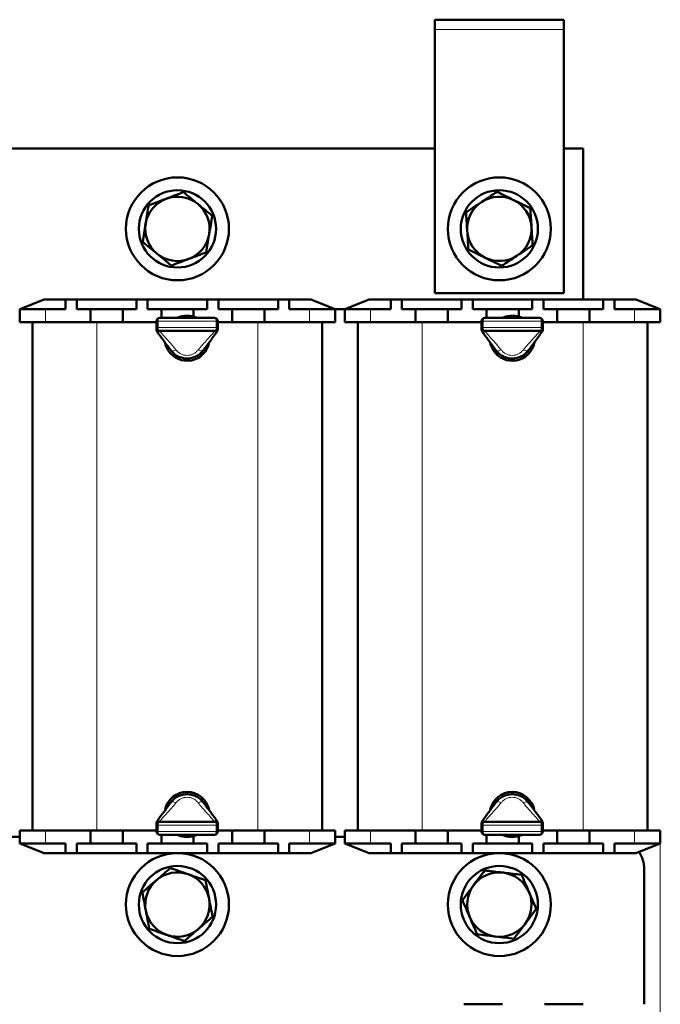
# Model space of a CAD drawing. Header units: millimetres. Extents: x 0 to 420, y 0 to 594.
# Tile 3 of 5: x 100 to 199, y 157 to 310. Entities that reach past the tile are written whole.
import ezdxf

# ---------------------------------------------------------------- set-up
doc = ezdxf.new("R2010")
doc.units = ezdxf.units.MM
doc.linetypes.add('SLD-Сплошная', pattern=[0])
doc.styles.add('SLDTEXTSTYLE0', font='TXT', dxfattribs={"width": 0.7, "bigfont": 'bigfont'})
doc.styles.add('SLDTEXTSTYLE1', font='TXT', dxfattribs={"width": 0.7})
doc.dimstyles.new('SLDDIMSTYLE0', dxfattribs={"dimtxt": 5, "dimasz": 5, "dimexe": 0, "dimexo": 0.0625, "dimgap": 1.25, "dimtad": 2, "dimdec": 1, "dimrnd": 1e-09, "dimzin": 12, "dimdsep": 46, "dimtxsty": 'SLDTEXTSTYLE1', "dimsah": 1, "dimcen": 0.09, "dimadec": 0, "dimazin": 3, "dimtfac": 1, "dimtdec": 3, "dimtofl": 0, "dimtmove": 0, "dimatfit": 3, "dimfxl": 0, "dimfrac": 2, "dimtolj": 1, "dimtzin": 12, "dimarcsym": 0})

# ---------------------------------------------------------------- blocks, each defined once
blk = doc.blocks.new('_D')
at = {"color": 7, "linetype": 'SLD-Сплошная', "lineweight": 0}
for p, q in [((49.43, 181.78), (49.43, 116.79)), ((199.43, 181.78), (199.43, 116.79)), ((49.43, 117.79), (199.43, 117.79))]:
    blk.add_line(p, q, dxfattribs=at)
at = {"color": 7, "linetype": 'SLD-Сплошная', "lineweight": 18}
for points in [[(49.43, 117.79), (54.43, 117.02), (54.43, 118.56)], [(199.43, 117.79), (194.43, 118.56), (194.43, 117.02)]]:
    blk.add_solid(points, dxfattribs=at)
at = {"color": 7, "linetype": 'SLD-Сплошная', "lineweight": 18, "insert": (122.47, 124.24), "char_height": 5, "attachment_point": 1, "style": 'SLDTEXTSTYLE0'}
blk.add_mtext('Ш', dxfattribs=at)

msp = doc.modelspace()

# ---------------------------------------------------------------- linework, layer by layer
at = {"color": 7, "linetype": 'SLD-Сплошная', "lineweight": 50}
for p, q in [((184.43, 309.79), (164.43, 309.79)), ((164.43, 309.79), (164.43, 308.29)), ((184.43, 309.79), (184.43, 308.29)), ((164.43, 308.29), (164.43, 267.29)), ((184.43, 267.29), (184.43, 308.29)), ((164.43, 289.79), (84.43, 289.79)), ((187.43, 289.79), (184.43, 289.79)), ((187.43, 266.29), (187.43, 289.79)), ((103.73, 266.29), (99.93, 264.79)), ((103.73, 266.29), (107.05, 266.29)), ((107.05, 266.29), (107.05, 264.79)), ((107.05, 266.29), (108.8, 266.29)), ((108.8, 266.29), (108.8, 264.79)), ((108.8, 266.29), (118.05, 266.29)), ((118.05, 266.29), (118.05, 264.79)), ((118.05, 266.29), (119.8, 266.29)), ((119.8, 266.29), (119.8, 264.79)), ((119.8, 266.29), (129.05, 266.29)), ((129.05, 266.29), (129.05, 264.79)), ((129.05, 266.29), (130.8, 266.29)), ((130.8, 266.29), (130.8, 264.79)), ((130.8, 266.29), (140.05, 266.29)), ((140.05, 266.29), (140.05, 264.79)), ((140.05, 266.29), (141.8, 266.29)), ((141.8, 266.29), (141.8, 264.79)), ((141.8, 266.29), (145.13, 266.29)), ((148.93, 264.79), (145.13, 266.29)), ((154.23, 266.29), (150.43, 264.79)), ((154.23, 266.29), (157.55, 266.29)), ((157.55, 266.29), (157.55, 264.79)), ((157.55, 266.29), (159.3, 266.29)), ((159.3, 266.29), (159.3, 264.79)), ((159.3, 266.29), (168.55, 266.29)), ((164.43, 267.29), (184.43, 267.29)), ((168.55, 266.29), (168.55, 264.79)), ((168.55, 266.29), (170.3, 266.29)), ((170.3, 266.29), (170.3, 264.79)), ((170.3, 266.29), (179.55, 266.29)), ((179.55, 266.29), (179.55, 264.79)), ((179.55, 266.29), (181.3, 266.29)), ((181.3, 266.29), (181.3, 264.79)), ((181.3, 266.29), (190.55, 266.29)), ((190.55, 266.29), (190.55, 264.79)), ((190.55, 266.29), (192.3, 266.29)), ((192.3, 266.29), (192.3, 264.79)), ((192.3, 266.29), (195.63, 266.29)), ((199.43, 264.79), (195.63, 266.29)), ((99.93, 262.79), (99.93, 264.79)), ((99.93, 264.79), (103.93, 264.79)), ((103.93, 264.79), (107.05, 264.79)), ((108.8, 264.79), (110.93, 264.79)), ((110.93, 264.79), (110.93, 262.79)), ((110.93, 264.79), (115.93, 264.79)), ((115.93, 264.79), (115.93, 262.79)), ((115.93, 264.79), (118.05, 264.79)), ((119.8, 264.79), (121.93, 264.79)), ((121.93, 264.79), (121.93, 263.44)), ((121.93, 264.79), (126.93, 264.79)), ((126.93, 264.79), (126.93, 263.64)), ((126.93, 264.79), (129.05, 264.79)), ((130.8, 264.79), (132.93, 264.79)), ((132.93, 264.79), (132.93, 262.79)), ((132.93, 264.79), (137.93, 264.79)), ((137.93, 264.79), (137.93, 262.79)), ((137.93, 264.79), (140.05, 264.79)), ((141.8, 264.79), (144.93, 264.79)), ((144.93, 264.79), (148.93, 264.79)), ((148.93, 264.79), (150.43, 264.79)), ((148.93, 264.79), (148.93, 262.79)), ((150.43, 262.79), (150.43, 264.79)), ((150.43, 264.79), (154.43, 264.79)), ((154.43, 264.79), (157.55, 264.79)), ((159.3, 264.79), (161.43, 264.79)), ((161.43, 264.79), (161.43, 262.79)), ((161.43, 264.79), (166.43, 264.79)), ((166.43, 264.79), (166.43, 262.79)), ((166.43, 264.79), (168.55, 264.79)), ((170.3, 264.79), (172.43, 264.79)), ((172.43, 264.79), (172.43, 263.44)), ((172.43, 264.79), (177.43, 264.79)), ((177.43, 264.79), (177.43, 263.64)), ((177.43, 264.79), (179.55, 264.79)), ((181.3, 264.79), (183.43, 264.79)), ((183.43, 264.79), (183.43, 262.79)), ((183.43, 264.79), (188.43, 264.79)), ((188.43, 264.79), (188.43, 262.79)), ((188.43, 264.79), (190.55, 264.79)), ((192.3, 264.79), (195.43, 264.79)), ((195.43, 264.79), (199.43, 264.79)), ((199.43, 264.79), (199.43, 262.79)), ((121.68, 263.44), (130.18, 263.44)), ((172.18, 263.44), (180.68, 263.44)), ((103.93, 262.79), (99.93, 262.79)), ((101.93, 183.79), (101.93, 262.79)), ((103.93, 262.79), (110.93, 262.79)), ((110.93, 262.79), (111.93, 262.79)), ((111.93, 262.79), (115.93, 262.79)), ((115.93, 262.79), (121.18, 262.79)), ((121.18, 261.94), (121.18, 262.94)), ((121.18, 261.6), (121.18, 261.94)), ((130.68, 262.94), (130.68, 261.94)), ((130.68, 262.79), (132.93, 262.79)), ((130.68, 261.94), (130.68, 261.6)), ((132.93, 262.79), (136.93, 262.79)), ((136.93, 262.79), (137.93, 262.79)), ((137.93, 262.79), (144.93, 262.79)), ((148.93, 262.79), (144.93, 262.79)), ((146.93, 262.79), (146.93, 183.79)), ((154.43, 262.79), (150.43, 262.79)), ((152.43, 183.79), (152.43, 262.79)), ((154.43, 262.79), (161.43, 262.79)), ((161.43, 262.79), (162.43, 262.79)), ((162.43, 262.79), (166.43, 262.79)), ((166.43, 262.79), (171.68, 262.79)), ((171.68, 261.94), (171.68, 262.94)), ((171.68, 261.6), (171.68, 261.94)), ((181.18, 262.94), (181.18, 261.94)), ((181.18, 262.79), (183.43, 262.79)), ((181.18, 261.94), (181.18, 261.6)), ((183.43, 262.79), (187.43, 262.79)), ((187.43, 262.79), (188.43, 262.79)), ((188.43, 262.79), (195.43, 262.79)), ((199.43, 262.79), (195.43, 262.79)), ((197.43, 262.79), (197.43, 183.79)), ((130.18, 261.44), (121.68, 261.44)), ((180.68, 261.44), (172.18, 261.44)), ((121.68, 185.14), (130.18, 185.14)), ((172.18, 185.14), (180.68, 185.14)), ((99.93, 181.79), (99.93, 183.79)), ((99.93, 183.79), (103.93, 183.79)), ((110.93, 183.79), (103.93, 183.79)), ((111.93, 183.79), (110.93, 183.79)), ((110.93, 181.79), (110.93, 183.79)), ((111.93, 183.79), (115.93, 183.79)), ((115.93, 181.79), (115.93, 183.79)), ((121.18, 183.79), (115.93, 183.79)), ((121.18, 184.64), (121.18, 184.98)), ((121.18, 183.64), (121.18, 184.64)), ((130.68, 184.98), (130.68, 184.64)), ((130.68, 184.64), (130.68, 183.64)), ((132.93, 183.79), (130.68, 183.79)), ((132.93, 183.79), (136.93, 183.79)), ((132.93, 181.79), (132.93, 183.79)), ((137.93, 183.79), (136.93, 183.79)), ((137.93, 181.79), (137.93, 183.79)), ((144.93, 183.79), (137.93, 183.79)), ((144.93, 183.79), (148.93, 183.79)), ((148.93, 183.79), (148.93, 181.79)), ((150.43, 181.79), (150.43, 183.79)), ((150.43, 183.79), (154.43, 183.79)), ((161.43, 183.79), (154.43, 183.79)), ((162.43, 183.79), (161.43, 183.79)), ((161.43, 181.79), (161.43, 183.79)), ((162.43, 183.79), (166.43, 183.79)), ((166.43, 181.79), (166.43, 183.79)), ((171.68, 183.79), (166.43, 183.79)), ((171.68, 184.64), (171.68, 184.98)), ((171.68, 183.64), (171.68, 184.64)), ((181.18, 184.98), (181.18, 184.64)), ((181.18, 184.64), (181.18, 183.64)), ((183.43, 183.79), (181.18, 183.79)), ((183.43, 183.79), (187.43, 183.79)), ((183.43, 181.79), (183.43, 183.79)), ((188.43, 183.79), (187.43, 183.79)), ((188.43, 181.79), (188.43, 183.79)), ((195.43, 183.79), (188.43, 183.79)), ((195.43, 183.79), (199.43, 183.79)), ((199.43, 183.79), (199.43, 181.79)), ((98.43, 182.79), (99.93, 182.79)), ((130.18, 183.14), (121.68, 183.14)), ((121.93, 181.79), (121.93, 183.14)), ((126.93, 181.79), (126.93, 182.94)), ((148.93, 182.79), (150.43, 182.79)), ((180.68, 183.14), (172.18, 183.14)), ((172.43, 181.79), (172.43, 183.14)), ((177.43, 181.79), (177.43, 182.94)), ((103.93, 181.79), (99.93, 181.79)), ((99.93, 181.79), (103.73, 180.29)), ((107.05, 181.79), (103.93, 181.79)), ((107.05, 180.29), (107.05, 181.79)), ((110.93, 181.79), (108.8, 181.79)), ((108.8, 180.29), (108.8, 181.79)), ((115.93, 181.79), (110.93, 181.79)), ((118.05, 181.79), (115.93, 181.79)), ((118.05, 180.29), (118.05, 181.79)), ((119.8, 180.29), (119.8, 181.79)), ((121.93, 181.79), (119.8, 181.79)), ((126.93, 181.79), (121.93, 181.79)), ((129.05, 181.79), (126.93, 181.79)), ((129.05, 180.29), (129.05, 181.79)), ((130.8, 180.29), (130.8, 181.79)), ((132.93, 181.79), (130.8, 181.79)), ((137.93, 181.79), (132.93, 181.79)), ((140.05, 181.79), (137.93, 181.79)), ((140.05, 180.29), (140.05, 181.79)), ((141.8, 180.29), (141.8, 181.79)), ((144.93, 181.79), (141.8, 181.79)), ((148.93, 181.79), (144.93, 181.79)), ((145.13, 180.29), (148.93, 181.79)), ((154.43, 181.79), (150.43, 181.79)), ((150.43, 181.79), (154.23, 180.29)), ((157.55, 181.79), (154.43, 181.79)), ((157.55, 180.29), (157.55, 181.79)), ((161.43, 181.79), (159.3, 181.79)), ((159.3, 180.29), (159.3, 181.79)), ((166.43, 181.79), (161.43, 181.79)), ((168.55, 181.79), (166.43, 181.79)), ((168.55, 180.29), (168.55, 181.79)), ((170.3, 180.29), (170.3, 181.79)), ((172.43, 181.79), (170.3, 181.79)), ((177.43, 181.79), (172.43, 181.79)), ((179.55, 181.79), (177.43, 181.79)), ((179.55, 180.29), (179.55, 181.79)), ((181.3, 180.29), (181.3, 181.79)), ((183.43, 181.79), (181.3, 181.79)), ((188.43, 181.79), (183.43, 181.79)), ((190.55, 181.79), (188.43, 181.79)), ((190.55, 180.29), (190.55, 181.79)), ((192.3, 180.29), (192.3, 181.79)), ((195.43, 181.79), (192.3, 181.79)), ((199.43, 181.79), (195.43, 181.79)), ((195.63, 180.29), (199.43, 181.79)), ((107.05, 180.29), (103.73, 180.29)), ((108.8, 180.29), (107.05, 180.29)), ((118.05, 180.29), (108.8, 180.29)), ((119.8, 180.29), (118.05, 180.29)), ((129.05, 180.29), (119.8, 180.29)), ((130.8, 180.29), (129.05, 180.29)), ((140.05, 180.29), (130.8, 180.29)), ((141.8, 180.29), (140.05, 180.29)), ((145.13, 180.29), (141.8, 180.29)), ((157.55, 180.29), (154.23, 180.29)), ((159.3, 180.29), (157.55, 180.29)), ((168.55, 180.29), (159.3, 180.29)), ((170.3, 180.29), (168.55, 180.29)), ((179.55, 180.29), (170.3, 180.29)), ((181.3, 180.29), (179.55, 180.29)), ((190.55, 180.29), (181.3, 180.29)), ((192.3, 180.29), (190.55, 180.29)), ((195.63, 180.29), (192.3, 180.29)), ((196.93, 177.79), (196.93, 156.79)), ((174.93, 156.79), (168.93, 156.79)), ((187.43, 156.79), (181.43, 156.79))]:
    msp.add_line(p, q, dxfattribs=at)
at = {"color": 8, "linetype": 'SLD-Сплошная', "lineweight": 18}
for p, q in [((184.43, 308.29), (164.43, 308.29)), ((103.93, 264.79), (103.93, 262.79)), ((144.93, 262.79), (144.93, 264.79)), ((154.43, 264.79), (154.43, 262.79)), ((195.43, 262.79), (195.43, 264.79)), ((111.93, 262.79), (111.93, 183.79)), ((121.18, 262.94), (121.41, 262.94)), ((121.18, 261.94), (121.41, 261.94)), ((130.44, 262.94), (121.41, 262.94)), ((121.41, 262.94), (121.41, 261.94)), ((121.41, 261.94), (130.44, 261.94)), ((130.44, 261.94), (130.44, 262.94)), ((130.44, 262.94), (130.68, 262.94)), ((130.44, 261.94), (130.68, 261.94)), ((136.93, 183.79), (136.93, 262.79)), ((162.43, 262.79), (162.43, 183.79)), ((171.68, 262.94), (171.91, 262.94)), ((171.68, 261.94), (171.91, 261.94)), ((180.94, 262.94), (171.91, 262.94)), ((171.91, 262.94), (171.91, 261.94)), ((171.91, 261.94), (180.94, 261.94)), ((180.94, 261.94), (180.94, 262.94)), ((180.94, 262.94), (181.18, 262.94)), ((180.94, 261.94), (181.18, 261.94)), ((187.43, 183.79), (187.43, 262.79)), ((121.68, 261.44), (121.68, 261.36)), ((130.18, 261.36), (130.18, 261.44)), ((172.18, 261.44), (172.18, 261.36)), ((180.68, 261.36), (180.68, 261.44)), ((121.68, 185.22), (121.68, 185.14)), ((130.18, 185.14), (130.18, 185.22)), ((172.18, 185.22), (172.18, 185.14)), ((180.68, 185.14), (180.68, 185.22)), ((103.93, 183.79), (103.93, 181.79)), ((121.41, 184.64), (121.18, 184.64)), ((121.41, 183.64), (121.18, 183.64)), ((121.41, 184.64), (121.41, 183.64)), ((130.44, 184.64), (121.41, 184.64)), ((121.41, 183.64), (130.44, 183.64)), ((130.44, 183.64), (130.44, 184.64)), ((130.68, 184.64), (130.44, 184.64)), ((130.68, 183.64), (130.44, 183.64)), ((144.93, 181.79), (144.93, 183.79)), ((154.43, 183.79), (154.43, 181.79)), ((171.91, 184.64), (171.68, 184.64)), ((171.91, 183.64), (171.68, 183.64)), ((180.94, 184.64), (171.91, 184.64)), ((171.91, 184.64), (171.91, 183.64)), ((171.91, 183.64), (180.94, 183.64)), ((180.94, 183.64), (180.94, 184.64)), ((181.18, 184.64), (180.94, 184.64)), ((181.18, 183.64), (180.94, 183.64)), ((195.43, 181.79), (195.43, 183.79))]:
    msp.add_line(p, q, dxfattribs=at)
at = {"color": 8, "linetype": 'SLD-Сплошная', "lineweight": 18, "flags": 128}
for points in [[(121.68, 263.44), (121.63, 263.43), (121.58, 263.4), (121.53, 263.36), (121.49, 263.29), (121.46, 263.22), (121.43, 263.13), (121.42, 263.04), (121.41, 262.94)], [(130.44, 262.94), (130.44, 263.04), (130.42, 263.13), (130.4, 263.22), (130.37, 263.29), (130.33, 263.36), (130.28, 263.4), (130.23, 263.43), (130.18, 263.44)], [(172.18, 263.44), (172.13, 263.43), (172.08, 263.4), (172.03, 263.36), (171.99, 263.29), (171.96, 263.22), (171.93, 263.13), (171.92, 263.04), (171.91, 262.94)], [(180.94, 262.94), (180.94, 263.04), (180.92, 263.13), (180.9, 263.22), (180.87, 263.29), (180.83, 263.36), (180.78, 263.4), (180.73, 263.43), (180.68, 263.44)], [(121.41, 261.94), (121.42, 261.84), (121.43, 261.75), (121.46, 261.66), (121.49, 261.59), (121.53, 261.52), (121.58, 261.48), (121.63, 261.45), (121.68, 261.44)], [(130.18, 261.44), (130.23, 261.45), (130.28, 261.48), (130.33, 261.52), (130.37, 261.59), (130.4, 261.66), (130.42, 261.75), (130.44, 261.84), (130.44, 261.94)], [(171.91, 261.94), (171.92, 261.84), (171.93, 261.75), (171.96, 261.66), (171.99, 261.59), (172.03, 261.52), (172.08, 261.48), (172.13, 261.45), (172.18, 261.44)], [(180.68, 261.44), (180.73, 261.45), (180.78, 261.48), (180.83, 261.52), (180.87, 261.59), (180.9, 261.66), (180.92, 261.75), (180.94, 261.84), (180.94, 261.94)], [(121.68, 185.14), (121.63, 185.13), (121.58, 185.1), (121.53, 185.06), (121.49, 184.99), (121.46, 184.92), (121.43, 184.83), (121.42, 184.74), (121.41, 184.64)], [(130.44, 184.64), (130.44, 184.74), (130.42, 184.83), (130.4, 184.92), (130.37, 184.99), (130.33, 185.06), (130.28, 185.1), (130.23, 185.13), (130.18, 185.14)], [(172.18, 185.14), (172.13, 185.13), (172.08, 185.1), (172.03, 185.06), (171.99, 184.99), (171.96, 184.92), (171.93, 184.83), (171.92, 184.74), (171.91, 184.64)], [(180.94, 184.64), (180.94, 184.74), (180.92, 184.83), (180.9, 184.92), (180.87, 184.99), (180.83, 185.06), (180.78, 185.1), (180.73, 185.13), (180.68, 185.14)], [(121.41, 183.64), (121.42, 183.54), (121.43, 183.45), (121.46, 183.36), (121.49, 183.29), (121.53, 183.22), (121.58, 183.18), (121.63, 183.15), (121.68, 183.14)], [(130.18, 183.14), (130.23, 183.15), (130.28, 183.18), (130.33, 183.22), (130.37, 183.29), (130.4, 183.36), (130.42, 183.45), (130.44, 183.54), (130.44, 183.64)], [(171.91, 183.64), (171.92, 183.54), (171.93, 183.45), (171.96, 183.36), (171.99, 183.29), (172.03, 183.22), (172.08, 183.18), (172.13, 183.15), (172.18, 183.14)], [(180.68, 183.14), (180.73, 183.15), (180.78, 183.18), (180.83, 183.22), (180.87, 183.29), (180.9, 183.36), (180.92, 183.45), (180.94, 183.54), (180.94, 183.64)]]:
    msp.add_lwpolyline(points, dxfattribs=at)
at = {"color": 7, "linetype": 'SLD-Сплошная', "lineweight": 50, "flags": 128}
for points in [[(122.51, 259.55), (122.59, 259.24), (123, 258.38)], [(127.91, 257.84), (128.01, 257.93), (128.59, 258.61)], [(173.01, 259.55), (173.09, 259.24), (173.5, 258.38)], [(178.41, 257.84), (178.51, 257.93), (179.09, 258.61)], [(128.62, 187.93), (128.58, 187.99), (128, 188.66)], [(179.12, 187.93), (179.08, 187.99), (178.5, 188.66)]]:
    msp.add_lwpolyline(points, dxfattribs=at)
at = {"color": 7, "linetype": 'SLD-Сплошная', "lineweight": 50}
for centre, radius in [((124.43, 277.29), 8), ((174.43, 277.29), 8), ((124.43, 277.29), 6), ((174.43, 277.29), 6), ((124.43, 172.29), 8), ((174.43, 172.29), 8), ((124.43, 172.29), 6), ((174.43, 172.29), 6)]:
    msp.add_circle(centre, radius, dxfattribs=at)
for centre, radius, start, end in [((124.43, 277.29), 5, 110.6853, 170.6853), ((124.43, 277.29), 5, 50.6853, 110.6853), ((174.43, 277.29), 5, 63.6643, 123.6643), ((174.43, 277.29), 5, 3.6643, 63.6643), ((124.43, 277.29), 5, 350.6853, 50.6853), ((174.43, 277.29), 5, 123.6643, 183.6643), ((124.43, 277.29), 5, 170.6853, 230.6853), ((174.43, 277.29), 5, 183.6643, 243.6643), ((174.43, 277.29), 5, 303.6643, 3.6643), ((124.43, 277.29), 5, 290.6853, 350.6853), ((124.43, 277.29), 5, 230.6853, 290.6853), ((174.43, 277.29), 5, 243.6643, 303.6643), ((121.68, 262.94), 0.5, 90, 180), ((125.93, 260.29), 3.5, 64.1581, 115.8419), ((130.18, 262.94), 0.5, 0, 90), ((172.18, 262.94), 0.5, 90, 180), ((176.43, 260.29), 3.5, 64.1581, 115.8419), ((180.68, 262.94), 0.5, 0, 90), ((121.68, 261.94), 0.5, 180, 270), ((130.18, 261.94), 0.5, 270, 0), ((172.18, 261.94), 0.5, 180, 270), ((180.68, 261.94), 0.5, 270, 0), ((125.93, 260.29), 3.5, 213.1576, 348.7119), ((176.43, 260.29), 3.5, 213.1576, 348.7119), ((125.93, 186.29), 3.5, 12.8877, 167.5446), ((176.43, 186.29), 3.5, 12.8877, 167.5446), ((121.68, 184.64), 0.5, 90, 180), ((130.18, 184.64), 0.5, 0, 90), ((172.18, 184.64), 0.5, 90, 180), ((180.68, 184.64), 0.5, 0, 90), ((121.68, 183.64), 0.5, 180, 270), ((130.18, 183.64), 0.5, 270, 0), ((172.18, 183.64), 0.5, 180, 270), ((180.68, 183.64), 0.5, 270, 0), ((125.93, 186.29), 3.5, 244.1581, 295.8419), ((176.43, 186.29), 3.5, 244.1581, 295.8419), ((191.93, 177.79), 5, 0, 32.6908), ((124.43, 172.29), 5, 130.8626, 190.8626), ((124.43, 172.29), 5, 70.8626, 130.8626), ((124.43, 172.29), 5, 10.8626, 70.8626), ((174.43, 172.29), 5, 83.3118, 143.3118), ((174.43, 172.29), 5, 23.3118, 83.3118), ((174.43, 172.29), 5, 143.3118, 203.3118), ((124.43, 172.29), 5, 310.8626, 10.8626), ((174.43, 172.29), 5, 323.3118, 23.3118), ((124.43, 172.29), 5, 190.8626, 250.8626), ((174.43, 172.29), 5, 203.3118, 263.3118), ((124.43, 172.29), 5, 250.8626, 310.8626), ((174.43, 172.29), 5, 263.3118, 323.3118)]:
    msp.add_arc(centre, radius, start, end, dxfattribs=at)
for points, knots in [([(171.66, 281.45), (171.71, 281.49), (172.52, 282.03), (173.32, 282.56), (174.06, 283.05)], [0, 0, 0, 0, 0.0702006, 1, 1, 1, 1]), ([(174.06, 283.05), (174.48, 282.84), (175.33, 282.42), (176.2, 281.99), (176.65, 281.77)], [0, 0, 0, 0, 0.495458, 1, 1, 1, 1]), ([(119.96, 280.95), (120.4, 281.11), (121.28, 281.45), (122.2, 281.79), (122.66, 281.97)], [0, 0, 0, 0, 0.495458, 1, 1, 1, 1]), ([(122.66, 281.97), (122.73, 281.99), (123.64, 282.34), (124.53, 282.67), (125.36, 282.99)], [0, 0, 0, 0, 0.070201, 1, 1, 1, 1]), ([(125.36, 282.99), (125.72, 282.69), (126.46, 282.09), (127.21, 281.47), (127.6, 281.16)], [0, 0, 0, 0, 0.495458, 1, 1, 1, 1]), ([(176.65, 281.77), (176.66, 281.76), (177.1, 281.55), (177.98, 281.11), (178.81, 280.7), (179.23, 280.49)], [0, 0, 0, 0, 0.017162, 0.503412, 1, 1, 1, 1]), ([(119.49, 278.1), (119.5, 278.17), (119.66, 279.13), (119.82, 280.07), (119.96, 280.95)], [0, 0, 0, 0, 0.070201, 1, 1, 1, 1]), ([(127.6, 281.16), (127.61, 281.15), (127.99, 280.84), (128.75, 280.22), (129.47, 279.63), (129.83, 279.33)], [0, 0, 0, 0, 0.017162, 0.503412, 1, 1, 1, 1]), ([(169.25, 279.85), (169.64, 280.11), (170.43, 280.64), (171.25, 281.18), (171.66, 281.45)], [0, 0, 0, 0, 0.495458, 1, 1, 1, 1]), ([(179.23, 280.49), (179.26, 280.02), (179.32, 279.08), (179.39, 278.1), (179.42, 277.61)], [0, 0, 0, 0, 0.495458, 1, 1, 1, 1]), ([(129.83, 279.33), (129.75, 278.87), (129.6, 277.93), (129.44, 276.97), (129.36, 276.48)], [0, 0, 0, 0, 0.495458, 1, 1, 1, 1]), ([(169.44, 276.97), (169.43, 277.04), (169.37, 278.01), (169.31, 278.97), (169.25, 279.85)], [0, 0, 0, 0, 0.070201, 1, 1, 1, 1]), ([(119.03, 275.25), (119.1, 275.71), (119.26, 276.65), (119.41, 277.61), (119.49, 278.1)], [0, 0, 0, 0, 0.495458, 1, 1, 1, 1]), ([(169.62, 274.09), (169.59, 274.56), (169.53, 275.5), (169.47, 276.48), (169.44, 276.97)], [0, 0, 0, 0, 0.495458, 1, 1, 1, 1]), ([(179.42, 277.61), (179.42, 277.54), (179.48, 276.57), (179.55, 275.62), (179.6, 274.73)], [0, 0, 0, 0, 0.0702006, 1, 1, 1, 1]), ([(129.36, 276.48), (129.35, 276.41), (129.19, 275.45), (129.04, 274.51), (128.89, 273.63)], [0, 0, 0, 0, 0.070201, 1, 1, 1, 1]), ([(121.26, 273.42), (121.25, 273.43), (120.87, 273.74), (120.11, 274.36), (119.39, 274.95), (119.03, 275.25)], [0, 0, 0, 0, 0.017162, 0.503412, 1, 1, 1, 1]), ([(172.21, 272.81), (172.19, 272.82), (171.75, 273.03), (170.88, 273.47), (170.04, 273.88), (169.62, 274.09)], [0, 0, 0, 0, 0.017162, 0.503412, 1, 1, 1, 1]), ([(179.6, 274.73), (179.21, 274.47), (178.42, 273.94), (177.61, 273.4), (177.2, 273.13)], [0, 0, 0, 0, 0.495458, 1, 1, 1, 1]), ([(123.49, 271.59), (123.13, 271.89), (122.4, 272.49), (121.64, 273.11), (121.26, 273.42)], [0, 0, 0, 0, 0.495458, 1, 1, 1, 1]), ([(126.19, 272.61), (126.13, 272.59), (125.22, 272.24), (124.32, 271.91), (123.49, 271.59)], [0, 0, 0, 0, 0.070201, 1, 1, 1, 1]), ([(128.89, 273.63), (128.46, 273.47), (127.57, 273.13), (126.66, 272.79), (126.19, 272.61)], [0, 0, 0, 0, 0.495458, 1, 1, 1, 1]), ([(174.8, 271.53), (174.38, 271.74), (173.53, 272.16), (172.65, 272.59), (172.21, 272.81)], [0, 0, 0, 0, 0.495458, 1, 1, 1, 1]), ([(177.2, 273.13), (177.14, 273.09), (176.33, 272.55), (175.54, 272.02), (174.8, 271.53)], [0, 0, 0, 0, 0.070201, 1, 1, 1, 1]), ([(123.39, 258.43), (122.99, 258.97), (122.28, 259.93), (121.58, 260.89), (121.27, 261.31)], [0, 0, 0, 0, 0.559793, 1, 1, 1, 1]), ([(130.58, 261.31), (130.19, 260.78), (129.49, 259.83), (128.78, 258.85), (128.47, 258.43)], [0, 0, 0, 0, 0.560542, 1, 1, 1, 1]), ([(173.89, 258.43), (173.49, 258.97), (172.78, 259.93), (172.08, 260.89), (171.77, 261.31)], [0, 0, 0, 0, 0.559793, 1, 1, 1, 1]), ([(181.08, 261.31), (180.69, 260.78), (179.99, 259.83), (179.28, 258.85), (178.97, 258.43)], [0, 0, 0, 0, 0.560542, 1, 1, 1, 1]), ([(128.47, 258.43), (128.3, 258.23), (127.99, 257.86), (127.36, 257.46), (126.67, 257.2), (125.93, 257.11), (125.18, 257.2), (124.49, 257.46), (123.87, 257.86), (123.55, 258.23), (123.39, 258.43)], [0, 0, 0, 0, 0.1320592, 0.2534612, 0.3772407, 0.5, 0.6227593, 0.7465388, 0.8679362, 1, 1, 1, 1]), ([(178.97, 258.43), (178.8, 258.23), (178.49, 257.86), (177.86, 257.46), (177.17, 257.2), (176.43, 257.11), (175.68, 257.2), (174.99, 257.46), (174.37, 257.86), (174.05, 258.23), (173.89, 258.43)], [0, 0, 0, 0, 0.132059, 0.253461, 0.377241, 0.5, 0.622759, 0.746539, 0.867936, 1, 1, 1, 1]), ([(123.39, 188.15), (123.55, 188.35), (123.87, 188.72), (124.49, 189.12), (125.18, 189.38), (125.93, 189.47), (126.67, 189.38), (127.36, 189.12), (127.99, 188.72), (128.3, 188.35), (128.47, 188.15)], [0, 0, 0, 0, 0.132059, 0.253461, 0.377241, 0.5, 0.622759, 0.746539, 0.867936, 1, 1, 1, 1]), ([(173.89, 188.15), (174.05, 188.35), (174.37, 188.72), (174.99, 189.12), (175.68, 189.38), (176.43, 189.47), (177.17, 189.38), (177.86, 189.12), (178.49, 188.72), (178.8, 188.35), (178.97, 188.15)], [0, 0, 0, 0, 0.1320592, 0.2534612, 0.3772407, 0.5, 0.6227593, 0.7465388, 0.8679362, 1, 1, 1, 1]), ([(121.27, 185.27), (121.66, 185.8), (122.36, 186.75), (123.07, 187.73), (123.39, 188.15)], [0, 0, 0, 0, 0.560542, 1, 1, 1, 1]), ([(128.47, 188.15), (128.86, 187.61), (129.57, 186.65), (130.27, 185.69), (130.58, 185.27)], [0, 0, 0, 0, 0.559793, 1, 1, 1, 1]), ([(171.77, 185.27), (172.16, 185.8), (172.86, 186.75), (173.57, 187.73), (173.89, 188.15)], [0, 0, 0, 0, 0.560542, 1, 1, 1, 1]), ([(178.97, 188.15), (179.36, 187.61), (180.07, 186.65), (180.77, 185.69), (181.08, 185.27)], [0, 0, 0, 0, 0.559793, 1, 1, 1, 1]), ([(121.16, 176.07), (121.21, 176.12), (121.95, 176.75), (122.67, 177.38), (123.34, 177.96)], [0, 0, 0, 0, 0.070201, 1, 1, 1, 1]), ([(123.34, 177.96), (123.78, 177.81), (124.68, 177.5), (125.6, 177.18), (126.07, 177.01)], [0, 0, 0, 0, 0.495458, 1, 1, 1, 1]), ([(170.42, 175.28), (170.46, 175.33), (171.04, 176.11), (171.61, 176.88), (172.14, 177.59)], [0, 0, 0, 0, 0.070201, 1, 1, 1, 1]), ([(172.14, 177.59), (172.61, 177.54), (173.55, 177.43), (174.52, 177.31), (175.01, 177.26)], [0, 0, 0, 0, 0.495458, 1, 1, 1, 1]), ([(118.97, 174.18), (119.33, 174.49), (120.04, 175.11), (120.78, 175.75), (121.16, 176.07)], [0, 0, 0, 0, 0.495458, 1, 1, 1, 1]), ([(126.07, 177.01), (126.13, 176.99), (127.05, 176.67), (127.95, 176.36), (128.79, 176.07)], [0, 0, 0, 0, 0.070201, 1, 1, 1, 1]), ([(128.79, 176.07), (128.88, 175.61), (129.06, 174.68), (129.25, 173.72), (129.34, 173.23)], [0, 0, 0, 0, 0.495458, 1, 1, 1, 1]), ([(175.01, 177.26), (175.08, 177.25), (176.05, 177.13), (176.99, 177.02), (177.88, 176.92)], [0, 0, 0, 0, 0.070201, 1, 1, 1, 1]), ([(177.88, 176.92), (178.06, 176.49), (178.44, 175.62), (178.82, 174.72), (179.02, 174.27)], [0, 0, 0, 0, 0.495458, 1, 1, 1, 1]), ([(168.69, 172.96), (168.97, 173.34), (169.54, 174.1), (170.12, 174.88), (170.42, 175.28)], [0, 0, 0, 0, 0.495458, 1, 1, 1, 1]), ([(119.52, 171.35), (119.51, 171.36), (119.42, 171.85), (119.24, 172.81), (119.06, 173.72), (118.97, 174.18)], [0, 0, 0, 0, 0.017162, 0.503412, 1, 1, 1, 1]), ([(129.34, 173.23), (129.34, 173.22), (129.43, 172.73), (129.62, 171.77), (129.79, 170.86), (129.88, 170.4)], [0, 0, 0, 0, 0.017162, 0.503412, 1, 1, 1, 1]), ([(169.84, 170.31), (169.83, 170.33), (169.63, 170.78), (169.25, 171.68), (168.88, 172.53), (168.69, 172.96)], [0, 0, 0, 0, 0.017162, 0.503412, 1, 1, 1, 1]), ([(179.02, 174.27), (179.03, 174.25), (179.22, 173.8), (179.61, 172.9), (179.98, 172.05), (180.16, 171.62)], [0, 0, 0, 0, 0.0171618, 0.5034121, 1, 1, 1, 1]), ([(180.16, 171.62), (179.88, 171.24), (179.32, 170.48), (178.73, 169.7), (178.44, 169.3)], [0, 0, 0, 0, 0.495458, 1, 1, 1, 1]), ([(120.06, 168.51), (119.97, 168.97), (119.79, 169.9), (119.61, 170.86), (119.52, 171.35)], [0, 0, 0, 0, 0.495458, 1, 1, 1, 1]), ([(129.88, 170.4), (129.53, 170.09), (128.81, 169.47), (128.07, 168.83), (127.7, 168.51)], [0, 0, 0, 0, 0.495458, 1, 1, 1, 1]), ([(170.98, 167.66), (170.79, 168.09), (170.42, 168.96), (170.03, 169.86), (169.84, 170.31)], [0, 0, 0, 0, 0.495458, 1, 1, 1, 1]), ([(122.79, 167.57), (122.72, 167.59), (121.8, 167.91), (120.9, 168.22), (120.06, 168.51)], [0, 0, 0, 0, 0.070201, 1, 1, 1, 1]), ([(127.7, 168.51), (127.65, 168.46), (126.91, 167.83), (126.19, 167.2), (125.52, 166.62)], [0, 0, 0, 0, 0.070201, 1, 1, 1, 1]), ([(178.44, 169.3), (178.4, 169.25), (177.81, 168.47), (177.24, 167.7), (176.71, 166.99)], [0, 0, 0, 0, 0.0702006, 1, 1, 1, 1]), ([(125.52, 166.62), (125.07, 166.77), (124.18, 167.08), (123.25, 167.4), (122.79, 167.57)], [0, 0, 0, 0, 0.495458, 1, 1, 1, 1]), ([(173.85, 167.32), (173.78, 167.33), (172.81, 167.45), (171.86, 167.56), (170.98, 167.66)], [0, 0, 0, 0, 0.070201, 1, 1, 1, 1]), ([(176.71, 166.99), (176.25, 167.04), (175.31, 167.15), (174.34, 167.27), (173.85, 167.32)], [0, 0, 0, 0, 0.495458, 1, 1, 1, 1])]:
    msp.add_open_spline(points, degree=3, knots=knots, dxfattribs=at)
for points in [[(121.27, 261.31), (121.25, 261.35), (121.19, 261.44), (121.18, 261.55), (121.18, 261.6)], [(130.58, 261.31), (130.61, 261.35), (130.66, 261.44), (130.67, 261.55), (130.68, 261.6)], [(171.77, 261.31), (171.75, 261.35), (171.69, 261.44), (171.68, 261.55), (171.68, 261.6)], [(181.08, 261.31), (181.11, 261.35), (181.16, 261.44), (181.17, 261.55), (181.18, 261.6)], [(121.27, 185.27), (121.25, 185.23), (121.19, 185.14), (121.18, 185.03), (121.18, 184.98)], [(130.58, 185.27), (130.61, 185.23), (130.66, 185.14), (130.67, 185.03), (130.68, 184.98)], [(171.77, 185.27), (171.75, 185.23), (171.69, 185.14), (171.68, 185.03), (171.68, 184.98)], [(181.08, 185.27), (181.11, 185.23), (181.16, 185.14), (181.17, 185.03), (181.18, 184.98)]]:
    msp.add_open_spline(points, degree=3, dxfattribs=at)
at = {"color": 8, "linetype": 'SLD-Сплошная', "lineweight": 18}
for points, knots in [([(121.68, 261.36), (121.63, 261.36), (121.51, 261.36), (121.38, 261.4), (121.29, 261.45), (121.23, 261.49), (121.19, 261.54), (121.18, 261.58), (121.18, 261.6)], [0, 0, 0, 0, 0.198592, 0.430971, 0.560445, 0.698445, 0.844966, 1, 1, 1, 1]), ([(121.68, 261.36), (121.63, 261.33), (121.55, 261.28), (121.43, 261.26), (121.33, 261.26), (121.29, 261.29), (121.27, 261.31)], [0, 0, 0, 0, 0.2494837, 0.4999735, 0.7504924, 1, 1, 1, 1]), ([(121.68, 261.36), (122.16, 260.83), (123.02, 259.89), (123.84, 258.93), (124.19, 258.5)], [0, 0, 0, 0, 0.56053, 1, 1, 1, 1]), ([(127.66, 258.5), (128.13, 259.04), (128.96, 259.99), (129.81, 260.94), (130.18, 261.36)], [0, 0, 0, 0, 0.559807, 1, 1, 1, 1]), ([(130.18, 261.36), (130.23, 261.36), (130.34, 261.36), (130.47, 261.4), (130.57, 261.45), (130.63, 261.49), (130.67, 261.54), (130.67, 261.58), (130.68, 261.6)], [0, 0, 0, 0, 0.198592, 0.430971, 0.560445, 0.698445, 0.844966, 1, 1, 1, 1]), ([(130.58, 261.31), (130.56, 261.29), (130.53, 261.26), (130.43, 261.26), (130.31, 261.28), (130.22, 261.33), (130.18, 261.36)], [0, 0, 0, 0, 0.249508, 0.500027, 0.750516, 1, 1, 1, 1]), ([(172.18, 261.36), (172.13, 261.36), (172.01, 261.36), (171.88, 261.4), (171.79, 261.45), (171.73, 261.49), (171.69, 261.54), (171.68, 261.58), (171.68, 261.6)], [0, 0, 0, 0, 0.198592, 0.430971, 0.560445, 0.698445, 0.844966, 1, 1, 1, 1]), ([(172.18, 261.36), (172.13, 261.33), (172.05, 261.28), (171.93, 261.26), (171.83, 261.26), (171.79, 261.29), (171.77, 261.31)], [0, 0, 0, 0, 0.249484, 0.499973, 0.750492, 1, 1, 1, 1]), ([(172.18, 261.36), (172.66, 260.83), (173.52, 259.89), (174.34, 258.93), (174.69, 258.5)], [0, 0, 0, 0, 0.56053, 1, 1, 1, 1]), ([(178.16, 258.5), (178.63, 259.04), (179.46, 259.99), (180.31, 260.94), (180.68, 261.36)], [0, 0, 0, 0, 0.559807, 1, 1, 1, 1]), ([(180.68, 261.36), (180.73, 261.36), (180.84, 261.36), (180.97, 261.4), (181.07, 261.45), (181.13, 261.49), (181.17, 261.54), (181.17, 261.58), (181.18, 261.6)], [0, 0, 0, 0, 0.1985923, 0.4309707, 0.5604452, 0.6984453, 0.8449656, 1, 1, 1, 1]), ([(181.08, 261.31), (181.06, 261.29), (181.03, 261.26), (180.93, 261.26), (180.81, 261.28), (180.72, 261.33), (180.68, 261.36)], [0, 0, 0, 0, 0.249508, 0.500027, 0.750516, 1, 1, 1, 1]), ([(124.19, 258.5), (124.11, 258.46), (123.93, 258.37), (123.69, 258.32), (123.49, 258.33), (123.42, 258.4), (123.39, 258.43)], [0, 0, 0, 0, 0.243691, 0.5, 0.756309, 1, 1, 1, 1]), ([(124.19, 258.5), (124.3, 258.37), (124.51, 258.12), (124.94, 257.84), (125.42, 257.66), (125.93, 257.6), (126.44, 257.66), (126.92, 257.84), (127.34, 258.12), (127.55, 258.37), (127.66, 258.5)], [0, 0, 0, 0, 0.130938, 0.257259, 0.379728, 0.5, 0.620272, 0.742741, 0.869062, 1, 1, 1, 1]), ([(127.66, 258.5), (127.75, 258.46), (127.93, 258.37), (128.17, 258.32), (128.36, 258.33), (128.43, 258.4), (128.47, 258.43)], [0, 0, 0, 0, 0.243691, 0.5, 0.756309, 1, 1, 1, 1]), ([(174.69, 258.5), (174.61, 258.46), (174.43, 258.37), (174.19, 258.32), (173.99, 258.33), (173.92, 258.4), (173.89, 258.43)], [0, 0, 0, 0, 0.243691, 0.5, 0.756309, 1, 1, 1, 1]), ([(174.69, 258.5), (174.8, 258.37), (175.01, 258.12), (175.44, 257.84), (175.92, 257.66), (176.43, 257.6), (176.94, 257.66), (177.42, 257.84), (177.84, 258.12), (178.05, 258.37), (178.16, 258.5)], [0, 0, 0, 0, 0.130938, 0.257259, 0.379728, 0.5, 0.620272, 0.742741, 0.869062, 1, 1, 1, 1]), ([(178.16, 258.5), (178.25, 258.46), (178.43, 258.37), (178.67, 258.32), (178.86, 258.33), (178.93, 258.4), (178.97, 258.43)], [0, 0, 0, 0, 0.243691, 0.5, 0.756309, 1, 1, 1, 1]), ([(124.19, 188.08), (124.11, 188.12), (123.93, 188.21), (123.69, 188.26), (123.49, 188.25), (123.42, 188.18), (123.39, 188.15)], [0, 0, 0, 0, 0.243691, 0.5, 0.756309, 1, 1, 1, 1]), ([(127.66, 188.08), (127.55, 188.21), (127.34, 188.46), (126.92, 188.74), (126.44, 188.92), (125.93, 188.98), (125.42, 188.92), (124.94, 188.74), (124.51, 188.46), (124.3, 188.21), (124.19, 188.08)], [0, 0, 0, 0, 0.130938, 0.257259, 0.379728, 0.5, 0.620272, 0.742741, 0.869062, 1, 1, 1, 1]), ([(127.66, 188.08), (127.75, 188.12), (127.93, 188.21), (128.17, 188.26), (128.36, 188.25), (128.43, 188.18), (128.47, 188.15)], [0, 0, 0, 0, 0.243691, 0.5, 0.756309, 1, 1, 1, 1]), ([(174.69, 188.08), (174.61, 188.12), (174.43, 188.21), (174.19, 188.26), (173.99, 188.25), (173.92, 188.18), (173.89, 188.15)], [0, 0, 0, 0, 0.243691, 0.5, 0.756309, 1, 1, 1, 1]), ([(178.16, 188.08), (178.05, 188.21), (177.84, 188.46), (177.42, 188.74), (176.94, 188.92), (176.43, 188.98), (175.92, 188.92), (175.44, 188.74), (175.01, 188.46), (174.8, 188.21), (174.69, 188.08)], [0, 0, 0, 0, 0.130938, 0.257259, 0.379728, 0.5, 0.620272, 0.742741, 0.869062, 1, 1, 1, 1]), ([(178.16, 188.08), (178.25, 188.12), (178.43, 188.21), (178.67, 188.26), (178.86, 188.25), (178.93, 188.18), (178.97, 188.15)], [0, 0, 0, 0, 0.243691, 0.5, 0.756309, 1, 1, 1, 1]), ([(124.19, 188.08), (123.73, 187.54), (122.9, 186.59), (122.05, 185.64), (121.68, 185.22)], [0, 0, 0, 0, 0.5598074, 1, 1, 1, 1]), ([(130.18, 185.22), (129.7, 185.75), (128.84, 186.69), (128.02, 187.65), (127.66, 188.08)], [0, 0, 0, 0, 0.56053, 1, 1, 1, 1]), ([(174.69, 188.08), (174.23, 187.54), (173.4, 186.59), (172.55, 185.64), (172.18, 185.22)], [0, 0, 0, 0, 0.5598074, 1, 1, 1, 1]), ([(180.68, 185.22), (180.2, 185.75), (179.34, 186.69), (178.52, 187.65), (178.16, 188.08)], [0, 0, 0, 0, 0.56053, 1, 1, 1, 1]), ([(121.68, 185.22), (121.63, 185.22), (121.51, 185.22), (121.38, 185.18), (121.29, 185.13), (121.23, 185.09), (121.19, 185.04), (121.18, 185), (121.18, 184.98)], [0, 0, 0, 0, 0.198592, 0.430971, 0.560445, 0.698445, 0.844966, 1, 1, 1, 1]), ([(121.27, 185.27), (121.29, 185.29), (121.33, 185.32), (121.43, 185.32), (121.55, 185.3), (121.63, 185.25), (121.68, 185.22)], [0, 0, 0, 0, 0.249508, 0.500027, 0.750516, 1, 1, 1, 1]), ([(130.18, 185.22), (130.22, 185.25), (130.31, 185.3), (130.43, 185.32), (130.53, 185.32), (130.56, 185.29), (130.58, 185.27)], [0, 0, 0, 0, 0.249484, 0.499973, 0.750492, 1, 1, 1, 1]), ([(130.18, 185.22), (130.23, 185.22), (130.34, 185.22), (130.47, 185.18), (130.57, 185.13), (130.63, 185.09), (130.67, 185.04), (130.67, 185), (130.68, 184.98)], [0, 0, 0, 0, 0.198592, 0.430971, 0.560445, 0.698445, 0.844966, 1, 1, 1, 1]), ([(172.18, 185.22), (172.13, 185.22), (172.01, 185.22), (171.88, 185.18), (171.79, 185.13), (171.73, 185.09), (171.69, 185.04), (171.68, 185), (171.68, 184.98)], [0, 0, 0, 0, 0.198592, 0.430971, 0.560445, 0.698445, 0.844966, 1, 1, 1, 1]), ([(171.77, 185.27), (171.79, 185.29), (171.83, 185.32), (171.93, 185.32), (172.05, 185.3), (172.13, 185.25), (172.18, 185.22)], [0, 0, 0, 0, 0.249508, 0.500027, 0.750516, 1, 1, 1, 1]), ([(180.68, 185.22), (180.72, 185.25), (180.81, 185.3), (180.93, 185.32), (181.03, 185.32), (181.06, 185.29), (181.08, 185.27)], [0, 0, 0, 0, 0.249484, 0.499973, 0.750492, 1, 1, 1, 1]), ([(180.68, 185.22), (180.73, 185.22), (180.84, 185.22), (180.97, 185.18), (181.07, 185.13), (181.13, 185.09), (181.17, 185.04), (181.17, 185), (181.18, 184.98)], [0, 0, 0, 0, 0.198592, 0.430971, 0.560445, 0.698445, 0.844966, 1, 1, 1, 1])]:
    msp.add_open_spline(points, degree=3, knots=knots, dxfattribs=at)

# ---------------------------------------------------------------- dimensions: what is measured, and where the dimension line sits
at = {"color": 7, "linetype": 'SLD-Сплошная', "lineweight": 18}
dim = msp.add_linear_dim(base=(199.43, 117.79), p1=(49.43, 181.79), p2=(199.43, 181.79), text='Ш', dimstyle='SLDDIMSTYLE0', dxfattribs=at)
dim.commit()
dim.dimension.update_dxf_attribs({"geometry": '_D', "text_midpoint": (124.43, 117.79), "dimtype": 160})

doc.saveas('drawing.dxf')
